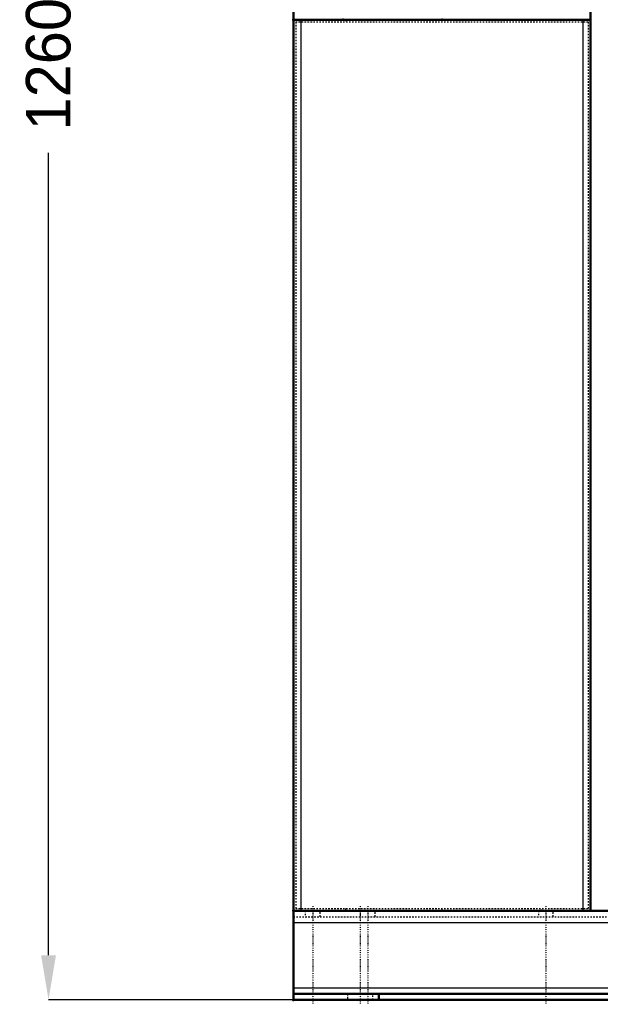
# Model space of a CAD drawing. Header units: millimetres. Extents: x -539 to 1164, y -175 to 1278.
# Tile 1 of 19: x -539 to -148, y -118 to 545. Entities that reach past the tile are written whole.
import ezdxf

# ---------------------------------------------------------------- set-up
doc = ezdxf.new("R2010")
doc.units = ezdxf.units.MM
doc.linetypes.add('Center', pattern=[1.5, 0.45, -0.5, 0.05, -0.5])
doc.linetypes.add('Dashed', pattern=[2, 1, -1])
for name, color, linetype, lineweight in [('2d ConnectionPoints', 7, 'Continuous', 50), ('AM_0', 7, 'Continuous', 50), ('AM_4', 3, 'Continuous', 25), ('AM_5', 3, 'Continuous', 25), ('AM_7', 7, 'Center', 25), ('AM_9', 6, 'Dashed', 25)]:
    doc.layers.add(name, color=color, linetype=linetype, lineweight=lineweight)
doc.dimstyles.new('ISO-25', dxfattribs={"dimtxt": 2.5, "dimasz": 2.5, "dimexe": 1.25, "dimexo": 0.625, "dimtad": 1, "dimtxsty": 'Standard', "dimcen": 2.5, "dimadec": 0, "dimazin": 0, "dimtfac": 1, "dimtmove": 0, "dimatfit": 3, "dimfxl": 1, "dimarcsym": 0})

# ---------------------------------------------------------------- blocks, each defined once
blk = doc.blocks.new('14_Control_cabinet_UG10342428_0_in_HSVP164161451021531101300230_3')
at = {"layer": 'AM_0'}
for p, q in [((-355, 1145), (-155, 1145)), ((-355, 1145), (-355, 545)), ((-155, 1145), (-155, 545))]:
    blk.add_line(p, q, dxfattribs=at)
at = {"layer": 'AM_4'}
for p, q in [((-355, 1139), (-155, 1139)), ((-355, 551), (-155, 551))]:
    blk.add_line(p, q, dxfattribs=at)
at = {"layer": 'AM_7'}
blk.add_line((-154.5, 1125), (-165.5, 1125), dxfattribs=at)
at = {"layer": 'AM_9'}
for p, q in [((-155, 1131), (-165, 1131)), ((-165, 1131), (-165, 1119)), ((-165, 1119), (-155, 1119))]:
    blk.add_line(p, q, dxfattribs=at)
blk = doc.blocks.new('15_SupportFrame_1UG1041933_0_in_HSVP164161451021531101300230_3')
at = {"layer": 'AM_0'}
for p, q in [((-355, 545), (-155, 545)), ((-355, 545), (-355, -55)), ((-155, 545), (-155, -55))]:
    blk.add_line(p, q, dxfattribs=at)
at = {"layer": 'AM_4'}
for p, q in [((-350, 545), (-350, -55)), ((-160, 545), (-160, -55))]:
    blk.add_line(p, q, dxfattribs=at)
at = {"layer": 'AM_9'}
for p, q in [((-320, 545), (-320, 543.5)), ((-353.5, 543.5), (-353.5, -53.5)), ((-353.5, 543.5), (-156.5, 543.5)), ((-156.5, 543.5), (-156.5, -53.5)), ((-353.5, -53.5), (-156.5, -53.5)), ((-320, -53.5), (-320, -55))]:
    blk.add_line(p, q, dxfattribs=at)
blk = doc.blocks.new('16_Base_plate_2_15_1UG1041586_0_in_HSVP164161451021531101300230_3')
at = {"layer": 'AM_0'}
for p, q in [((-355, -55), (797.13, -55)), ((-355, -115), (-355, -55)), ((855, -111), (-355, -111)), ((-297.5, -115), (-297.5, -111)), ((-355, -115), (855, -115))]:
    blk.add_line(p, q, dxfattribs=at)
at = {"layer": 'AM_4'}
for p, q in [((-355, -63), (855, -63)), ((-355, -107), (855, -107))]:
    blk.add_line(p, q, dxfattribs=at)
at = {"layer": 'AM_7'}
for p, q in [((-342, -52), (-342, -118)), ((-310, -52), (-310, -118)), ((-305, -52), (-305, -118)), ((-185, -52), (-185, -118))]:
    blk.add_line(p, q, dxfattribs=at)
at = {"layer": 'AM_9'}
for p, q in [((-355, -59), (855, -59)), ((-347, -55), (-347, -59)), ((-337, -59), (-337, -55)), ((-310, -55), (-310, -59)), ((-300, -59), (-300, -55)), ((-190, -55), (-190, -59)), ((-180, -59), (-180, -55)), ((-318.5, -111), (-318.5, -115)), ((-301.5, -115), (-301.5, -111))]:
    blk.add_line(p, q, dxfattribs=at)
blk = doc.blocks.new('*D107')
at = {"layer": 'AM_5', "color": 0, "lineweight": -2}
for p, q in [((-355, 1145), (-520, 1145)), ((-520, 1115), (-520, 574.71)), ((-520, -85), (-520, 455.29)), ((250, -115), (-520, -115))]:
    blk.add_line(p, q, dxfattribs=at)
at = {"layer": 'AM_5', "color": 0}
for points in [[(-515, 1115), (-525, 1115), (-520, 1145)], [(-525, -85), (-515, -85), (-520, -115)]]:
    blk.add_solid(points, dxfattribs=at)
at = {"layer": 'Defpoints', "color": 0}
for p in [(-505, 1145), (-355, 1145), (250, -115)]:
    blk.add_point(p, dxfattribs=at)
at = {"layer": 'AM_5', "color": 0, "insert": (-520, 515), "char_height": 30, "attachment_point": 5, "rotation": 90}
blk.add_mtext('1260', dxfattribs=at)

msp = doc.modelspace()

# ---------------------------------------------------------------- linework, layer by layer
at = {"layer": '2d ConnectionPoints'}
for p in [(-355, 545), (-355, 545), (-355, 545), (-321.667, 545), (-255, 545), (-155, 545), (-155, 545), (-155, 545), (-155, 545), (-155, 545), (-355, -55), (-355, -55), (-355, -55), (-355, -55), (-355, -55), (-255, -55), (-255, -55), (-188, -55), (-155, -55), (-355, -115), (-355, -115), (-310, -115), (-310, -115)]:
    msp.add_point(p, dxfattribs=at)

# ---------------------------------------------------------------- block references
for name in ['14_Control_cabinet_UG10342428_0_in_HSVP164161451021531101300230_3', '15_SupportFrame_1UG1041933_0_in_HSVP164161451021531101300230_3', '16_Base_plate_2_15_1UG1041586_0_in_HSVP164161451021531101300230_3']:
    msp.add_blockref(name, (0, 0))

# ---------------------------------------------------------------- dimensions: what is measured, and where the dimension line sits
at = {"layer": 'AM_5'}
dim = msp.add_linear_dim(base=(-520, 1145), p1=(250, -115), p2=(-355, 1145), angle=90, text='1260', dimstyle='ISO-25', override={"dimtxt": 30, "dimasz": 30, "dimexe": 0, "dimexo": 0, "dimgap": 9}, dxfattribs=at)
dim.commit()
dim.dimension.update_dxf_attribs({"geometry": '*D107', "text_midpoint": (-520, 515), "dimtype": 160, "text_rotation": 90})

doc.saveas('drawing.dxf')
